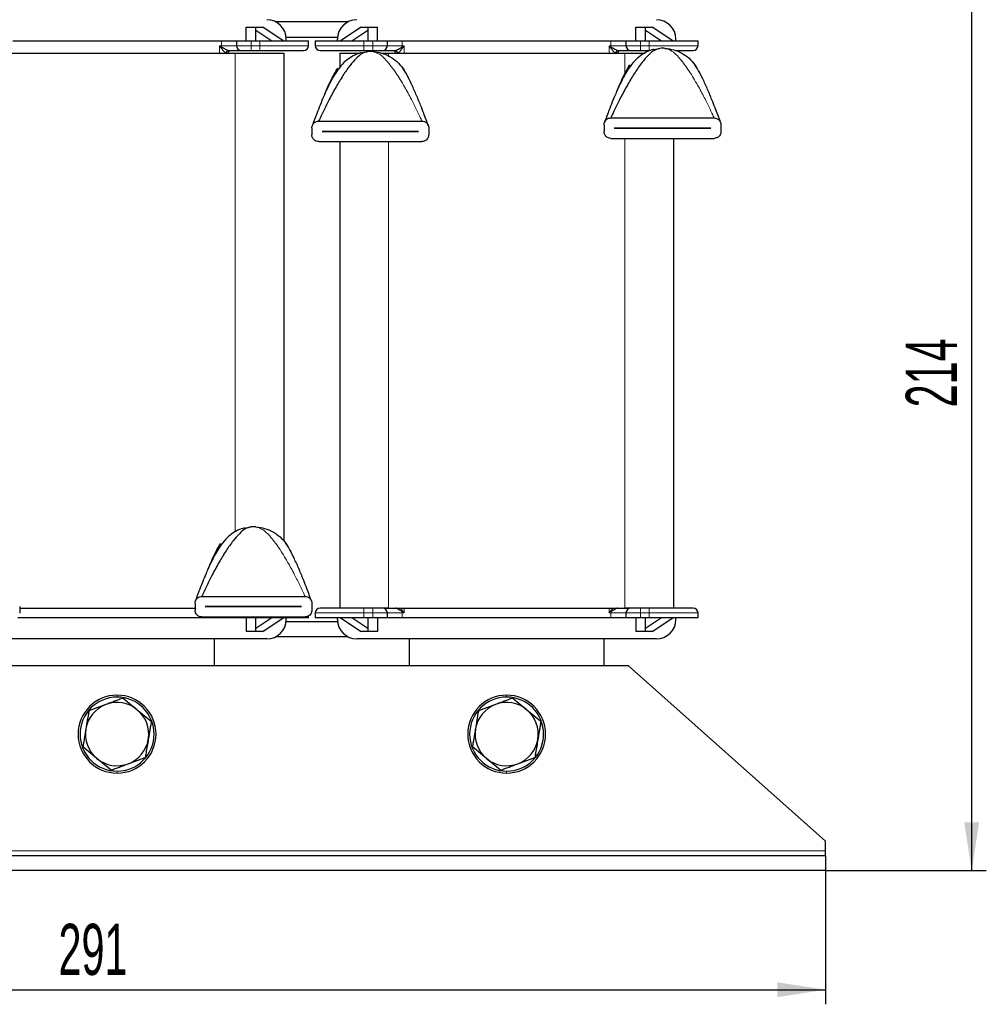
# Model space of a CAD drawing. Header units: millimetres. Extents: x 5 to 418, y 2 to 292.
# Tile 6 of 20: x 91 to 157, y 179 to 246. Entities that reach past the tile are written whole.
import ezdxf

# ---------------------------------------------------------------- set-up
doc = ezdxf.new("R2010")
doc.units = ezdxf.units.MM
doc.layers.add('SLD-0', color=7, linetype='Continuous')
doc.styles.add('SLDTEXTSTYLE0', font='TXT', dxfattribs={"width": 0.605})
doc.dimstyles.new('SLDDIMSTYLE0', dxfattribs={"dimtxt": 3.5, "dimasz": 3.302, "dimexe": 0, "dimexo": 0.0625, "dimgap": 0.875, "dimtad": 1, "dimlfac": 3, "dimrnd": 1e-09, "dimzin": 12, "dimdsep": 46, "dimtxsty": 'SLDTEXTSTYLE0', "dimsah": 1, "dimcen": 0.09, "dimadec": 0, "dimazin": 3, "dimtfac": 1, "dimtofl": 0, "dimtmove": 0, "dimatfit": 3, "dimfxl": 1, "dimfrac": 2, "dimtolj": 1, "dimtzin": 12, "dimarcsym": 0})
doc.dimstyles.new('SLDDIMSTYLE1', dxfattribs={"dimtxt": 3.5, "dimasz": 3.302, "dimexe": 0, "dimexo": 0.0625, "dimgap": 0.875, "dimtad": 1, "dimdec": 0, "dimlfac": 3, "dimrnd": 1e-09, "dimzin": 12, "dimdsep": 46, "dimtxsty": 'SLDTEXTSTYLE0', "dimsah": 1, "dimcen": 0.09, "dimadec": 0, "dimazin": 3, "dimtfac": 1, "dimtdec": 0, "dimtofl": 0, "dimtmove": 0, "dimatfit": 3, "dimfxl": 1, "dimfrac": 2, "dimtolj": 1, "dimtzin": 12, "dimarcsym": 0})

# ---------------------------------------------------------------- blocks, each defined once
blk = doc.blocks.new('_D')
at = {"layer": 'SLD-0'}
for p, q in [((49.327, 187.775), (49.327, 178.611)), ((146.327, 187.775), (146.327, 178.611)), ((49.327, 179.611), (146.327, 179.611))]:
    blk.add_line(p, q, dxfattribs=at)
for points in [[(49.327, 179.611), (52.629, 179.103), (52.629, 180.119)], [(146.327, 179.611), (143.025, 180.119), (143.025, 179.103)]]:
    blk.add_solid(points, dxfattribs=at)
at = {"layer": 'SLD-0', "insert": (93.816, 184.122), "char_height": 3.5, "attachment_point": 1, "style": 'SLDTEXTSTYLE0'}
blk.add_mtext('291', dxfattribs=at)
blk = doc.blocks.new('_D_1')
at = {"layer": 'SLD-0'}
for p, q in [((131.16, 259.209), (157.327, 259.209)), ((156.327, 187.775), (156.327, 259.209)), ((146.327, 187.775), (157.327, 187.775))]:
    blk.add_line(p, q, dxfattribs=at)
for points in [[(156.327, 259.209), (155.819, 255.907), (156.835, 255.907)], [(156.327, 187.775), (156.835, 191.077), (155.819, 191.077)]]:
    blk.add_solid(points, dxfattribs=at)
at = {"layer": 'SLD-0', "insert": (151.815, 219.481), "char_height": 3.5, "attachment_point": 1, "rotation": 90, "style": 'SLDTEXTSTYLE0'}
blk.add_mtext('214', dxfattribs=at)

msp = doc.modelspace()

# ---------------------------------------------------------------- linework, layer by layer
at = {"color": 7, "linetype": 'Continuous', "lineweight": 25}
for p, q in [((106.66, 244.5752), (106.66, 245.5086)), ((106.66, 245.5086), (107.3266, 245.5086)), ((107.3266, 244.5752), (107.3266, 245.5086)), ((107.3266, 245.5086), (107.7933, 245.5086)), ((109.1933, 244.5752), (107.7933, 245.5086)), ((113.6289, 245.8752), (108.6911, 245.8752)), ((114.5266, 245.5086), (113.1266, 244.5752)), ((114.5266, 245.5086), (114.9933, 245.5086)), ((114.9933, 245.5086), (115.66, 245.5086)), ((114.9933, 245.5086), (114.9933, 244.5752)), ((115.66, 244.5752), (115.66, 245.5086)), ((133.3266, 244.5752), (133.3266, 245.5086)), ((133.3266, 245.5086), (133.9933, 245.5086)), ((133.9933, 244.5752), (133.9933, 245.5086)), ((133.9933, 245.5086), (134.46, 245.5086)), ((135.86, 244.5752), (134.46, 245.5086)), ((107.3266, 245.3065), (108.4235, 244.5752)), ((112.9151, 244.8086), (109.4049, 244.8086)), ((113.8964, 244.5752), (114.9933, 245.3065)), ((133.9933, 245.3065), (135.0902, 244.5752)), ((90.6848, 244.5752), (104.9685, 244.5752)), ((104.9685, 244.5752), (105.9933, 244.5752)), ((105.9933, 244.5752), (105.9933, 244.2419)), ((105.9933, 244.5752), (106.9933, 244.5752)), ((106.9933, 244.5752), (107.5933, 244.5752)), ((107.5933, 244.5752), (110.9266, 244.5752)), ((109.41, 244.5752), (109.41, 244.6919)), ((110.9266, 244.2419), (110.9266, 244.5752)), ((111.3933, 244.5752), (114.7266, 244.5752)), ((111.3933, 244.5752), (111.3933, 244.2419)), ((112.91, 244.5752), (112.91, 244.6919)), ((114.7266, 244.5752), (115.3266, 244.5752)), ((115.3266, 244.5752), (116.3266, 244.5752)), ((116.3266, 244.2419), (116.3266, 244.5752)), ((116.3266, 244.5752), (117.3514, 244.5752)), ((117.3514, 244.5752), (131.6352, 244.5752)), ((131.6352, 244.5752), (132.66, 244.5752)), ((132.66, 244.5752), (132.66, 244.2419)), ((132.66, 244.5752), (133.66, 244.5752)), ((133.66, 244.5752), (134.26, 244.5752)), ((134.26, 244.5752), (137.5933, 244.5752)), ((134.532, 243.982), (134.9873, 244.0615)), ((136.0766, 244.5752), (136.0766, 244.6919)), ((137.5933, 244.2419), (137.5933, 244.5752)), ((89.7433, 243.7419), (105.91, 243.7419)), ((105.91, 243.7419), (109.2433, 243.7419)), ((106.9933, 243.9086), (107.5933, 243.9086)), ((109.2433, 243.7419), (109.2433, 210.3271)), ((113.0766, 243.7419), (113.0766, 242.7533)), ((113.0766, 243.7419), (114.4192, 243.7419)), ((114.532, 243.7603), (114.9873, 243.8398)), ((114.7266, 243.9086), (115.3266, 243.9086)), ((115.8842, 243.7419), (116.41, 243.7419)), ((116.41, 243.7419), (132.5766, 243.7419)), ((132.5766, 243.7419), (133.9668, 243.7419)), ((133.66, 243.9086), (134.26, 243.9086)), ((112.8437, 242.5776), (112.9352, 242.7116)), ((117.3848, 242.7116), (117.4762, 242.5776)), ((132.8077, 242.7201), (132.8437, 242.7993)), ((132.8437, 242.7993), (132.9352, 242.9333)), ((137.3848, 242.9333), (137.4762, 242.7993)), ((112.7218, 242.3671), (112.6597, 242.2613)), ((112.8077, 242.4984), (112.8437, 242.5776)), ((132.7218, 242.5887), (132.6597, 242.483)), ((111.6266, 239.0785), (118.6933, 239.0785)), ((131.16, 238.8336), (131.16, 238.3669)), ((131.6266, 239.3002), (138.6933, 239.3002)), ((139.16, 238.8336), (139.16, 238.3669)), ((111.16, 238.6119), (111.16, 238.1452)), ((111.86, 238.3769), (111.86, 238.3802)), ((111.86, 238.3802), (118.46, 238.3802)), ((118.46, 238.3769), (111.86, 238.3769)), ((118.46, 238.3802), (118.46, 238.3769)), ((119.16, 238.6119), (119.16, 238.1452)), ((131.86, 238.5986), (131.86, 238.6019)), ((131.86, 238.6019), (138.46, 238.6019)), ((138.46, 238.5986), (131.86, 238.5986)), ((138.46, 238.6019), (138.46, 238.5986)), ((111.6266, 237.6785), (118.6933, 237.6785)), ((113.0766, 237.6785), (113.0766, 205.7419)), ((131.6266, 237.9002), (138.6933, 237.9002)), ((135.91, 237.9002), (135.91, 205.7419)), ((106.532, 211.2204), (106.9873, 211.2998)), ((104.7218, 209.8271), (104.6597, 209.7214)), ((104.8077, 209.9584), (104.8437, 210.0377)), ((104.8437, 210.0377), (104.9352, 210.1717)), ((109.3848, 210.1717), (109.4762, 210.0377)), ((103.6266, 206.5386), (110.6933, 206.5386)), ((91.16, 205.8502), (91.16, 205.3836)), ((91.16, 205.7419), (103.16, 205.7419)), ((103.16, 206.0719), (103.16, 205.6053)), ((103.86, 205.8369), (103.86, 205.8403)), ((103.86, 205.8403), (110.46, 205.8403)), ((110.46, 205.8369), (103.86, 205.8369)), ((110.46, 205.8403), (110.46, 205.8369)), ((111.16, 206.0719), (111.16, 205.6053)), ((115.3266, 205.7419), (114.7266, 205.7419)), ((116.1077, 205.7419), (116.41, 205.7419)), ((116.41, 205.7419), (132.5766, 205.7419)), ((132.5766, 205.7419), (132.8833, 205.7419)), ((134.26, 205.7419), (133.66, 205.7419)), ((104.9685, 205.0752), (91.0369, 205.0752)), ((103.6266, 205.1386), (110.6933, 205.1386)), ((105.9933, 205.0752), (104.9685, 205.0752)), ((105.9933, 205.1386), (105.9933, 205.0752)), ((106.9933, 205.0752), (105.9933, 205.0752)), ((106.66, 205.0752), (106.66, 204.1419)), ((107.5933, 205.0752), (106.9933, 205.0752)), ((107.3266, 204.1419), (107.3266, 205.0752)), ((108.4235, 205.0752), (107.3266, 204.344)), ((110.9266, 205.0752), (107.5933, 205.0752)), ((107.7933, 204.1419), (109.1933, 205.0752)), ((109.41, 204.9586), (109.41, 205.0752)), ((110.9266, 205.0752), (110.9266, 205.2128)), ((111.3933, 205.4086), (111.3933, 205.0752)), ((114.7266, 205.0752), (111.3933, 205.0752)), ((112.91, 204.9586), (112.91, 205.0752)), ((113.1266, 205.0752), (114.5266, 204.1419)), ((114.9933, 204.344), (113.8964, 205.0752)), ((115.3266, 205.0752), (114.7266, 205.0752)), ((114.9933, 205.0752), (114.9933, 204.1419)), ((116.3266, 205.0752), (115.3266, 205.0752)), ((115.66, 205.0752), (115.66, 204.1419)), ((116.3266, 205.0752), (116.3266, 205.4086)), ((117.3514, 205.0752), (116.3266, 205.0752)), ((131.6352, 205.0752), (117.3514, 205.0752)), ((132.66, 205.0752), (131.6352, 205.0752)), ((132.66, 205.4086), (132.66, 205.0752)), ((133.66, 205.0752), (132.66, 205.0752)), ((133.3266, 205.0752), (133.3266, 204.1419)), ((134.26, 205.0752), (133.66, 205.0752)), ((133.9933, 204.1419), (133.9933, 205.0752)), ((135.0902, 205.0752), (133.9933, 204.344)), ((137.5933, 205.0752), (134.26, 205.0752)), ((134.46, 204.1419), (135.86, 205.0752)), ((136.0766, 204.9586), (136.0766, 205.0752)), ((137.5933, 205.0752), (137.5933, 205.4086)), ((112.9184, 204.8086), (109.4015, 204.8086)), ((108.0766, 203.6252), (87.5766, 203.6252)), ((104.4933, 201.7752), (104.4933, 203.6252)), ((107.3266, 204.1419), (106.66, 204.1419)), ((107.7933, 204.1419), (107.3266, 204.1419)), ((113.6289, 203.7752), (108.6911, 203.7752)), ((134.7433, 203.6252), (114.2433, 203.6252)), ((114.9933, 204.1419), (114.5266, 204.1419)), ((115.66, 204.1419), (114.9933, 204.1419)), ((117.8266, 203.6252), (117.8266, 201.7752)), ((131.16, 201.7752), (131.16, 203.6252)), ((133.9933, 204.1419), (133.3266, 204.1419)), ((134.46, 204.1419), (133.9933, 204.1419)), ((132.8266, 201.7752), (62.8266, 201.7752)), ((146.3266, 189.7752), (132.8266, 201.7752)), ((98.2387, 199.5763), (99.2042, 198.7809)), ((124.9053, 199.5763), (125.8709, 198.7809)), ((97.0671, 199.1378), (95.8956, 198.6993)), ((123.7338, 199.1378), (122.5622, 198.6993)), ((99.2042, 198.7809), (100.1697, 197.9856)), ((125.8709, 198.7809), (126.8364, 197.9856)), ((96.4491, 195.4362), (95.4835, 196.2316)), ((123.1157, 195.4362), (122.1502, 196.2316)), ((98.5862, 195.0794), (99.7577, 195.5179)), ((125.2528, 195.0794), (126.4244, 195.5179)), ((97.4146, 194.6409), (96.4491, 195.4362)), ((124.0813, 194.6409), (123.1157, 195.4362)), ((146.3266, 189.1086), (146.3266, 189.7752)), ((146.3266, 188.7752), (49.3266, 188.7752)), ((146.3266, 188.7752), (146.3266, 189.1086)), ((146.3266, 188.7752), (146.3266, 187.7752)), ((146.3266, 187.7752), (49.3266, 187.7752))]:
    msp.add_line(p, q, dxfattribs=at)
at = {"color": 7, "linetype": 'Continuous', "lineweight": 18}
for p, q in [((104.8367, 244.2419), (104.9685, 244.2419)), ((104.8367, 243.7419), (104.8367, 244.2419)), ((104.9354, 244.128), (104.8367, 244.2419)), ((104.8367, 244.2419), (104.9683, 244.166)), ((104.9685, 244.2419), (104.9685, 244.5752)), ((105.9933, 244.2419), (104.9685, 244.2419)), ((105.9933, 244.2419), (106.9933, 244.2419)), ((106.9933, 244.2419), (106.9933, 244.5752)), ((106.9933, 244.2419), (106.9933, 243.9086)), ((107.5933, 244.2419), (106.9933, 244.2419)), ((107.5933, 244.5752), (107.5933, 244.2419)), ((107.5933, 244.2419), (110.9266, 244.2419)), ((107.5933, 244.2419), (107.5933, 243.9086)), ((111.3933, 244.2419), (114.7266, 244.2419)), ((114.7266, 244.2419), (114.7266, 244.5752)), ((114.7266, 244.2419), (114.7266, 243.9086)), ((115.3266, 244.2419), (114.7266, 244.2419)), ((115.3266, 244.5752), (115.3266, 244.2419)), ((115.3266, 244.2419), (115.3266, 243.9086)), ((115.3266, 244.2419), (116.3266, 244.2419)), ((117.3514, 244.2419), (116.3266, 244.2419)), ((117.3514, 244.5752), (117.3514, 244.2419)), ((117.3514, 244.2419), (117.4833, 244.2419)), ((117.3517, 244.166), (117.4833, 244.2419)), ((117.4833, 244.2419), (117.3846, 244.128)), ((117.4833, 244.2419), (117.4833, 243.7419)), ((131.5034, 244.2419), (131.6352, 244.2419)), ((131.5034, 243.7419), (131.5034, 244.2419)), ((131.602, 244.128), (131.5034, 244.2419)), ((131.5034, 244.2419), (131.635, 244.166)), ((131.6352, 244.2419), (131.6352, 244.5752)), ((132.66, 244.2419), (131.6352, 244.2419)), ((132.66, 244.2419), (133.66, 244.2419)), ((133.66, 244.2419), (133.66, 244.5752)), ((133.66, 244.2419), (133.66, 243.9086)), ((134.26, 244.2419), (133.66, 244.2419)), ((134.26, 244.5752), (134.26, 244.2419)), ((134.26, 244.2419), (137.5933, 244.2419)), ((134.26, 244.2419), (134.26, 243.9086)), ((105.91, 243.7419), (105.91, 210.9547)), ((116.41, 243.7419), (116.41, 243.5361)), ((132.5766, 243.7419), (132.5766, 242.32)), ((116.41, 237.6785), (116.41, 205.7419)), ((132.5766, 237.9002), (132.5766, 205.7419)), ((114.7266, 205.4086), (114.7266, 205.7419)), ((115.3266, 205.4086), (115.3266, 205.7419)), ((117.2187, 205.7419), (117.3846, 205.5225)), ((117.4833, 205.7419), (117.4833, 205.4086)), ((131.5034, 205.4086), (131.5034, 205.7419)), ((131.602, 205.5225), (131.7679, 205.7419)), ((133.66, 205.4086), (133.66, 205.7419)), ((134.26, 205.4086), (134.26, 205.7419)), ((104.9685, 205.0752), (104.9685, 205.1386)), ((106.9933, 205.0752), (106.9933, 205.1386)), ((107.5933, 205.1386), (107.5933, 205.0752)), ((114.7266, 205.4086), (111.3933, 205.4086)), ((114.7266, 205.4086), (115.3266, 205.4086)), ((114.7266, 205.0752), (114.7266, 205.4086)), ((116.3266, 205.4086), (115.3266, 205.4086)), ((115.3266, 205.4086), (115.3266, 205.0752)), ((116.3266, 205.4086), (117.3514, 205.4086)), ((117.3514, 205.4086), (117.3514, 205.0752)), ((117.4833, 205.4086), (117.3514, 205.4086)), ((117.4833, 205.4086), (117.3517, 205.4845)), ((117.3846, 205.5225), (117.4833, 205.4086)), ((131.5034, 205.4086), (131.602, 205.5225)), ((131.635, 205.4845), (131.5034, 205.4086)), ((131.6352, 205.4086), (131.5034, 205.4086)), ((131.6352, 205.4086), (132.66, 205.4086)), ((131.6352, 205.0752), (131.6352, 205.4086)), ((133.66, 205.4086), (132.66, 205.4086)), ((133.66, 205.4086), (134.26, 205.4086)), ((133.66, 205.0752), (133.66, 205.4086)), ((137.5933, 205.4086), (134.26, 205.4086)), ((134.26, 205.4086), (134.26, 205.0752)), ((97.8266, 199.6419), (97.8266, 199.7752)), ((124.4933, 199.6419), (124.4933, 199.7752)), ((97.8266, 194.5752), (97.8266, 194.4419)), ((124.4933, 194.5752), (124.4933, 194.4419)), ((146.3266, 189.1086), (49.3266, 189.1086))]:
    msp.add_line(p, q, dxfattribs=at)
at = {"color": 7, "linetype": 'Continuous', "lineweight": 25}
for centre, radius, start, end in [((108.0766, 244.6919), 1.3333, 0, 90), ((114.2433, 244.6919), 1.3333, 90, 180), ((134.7433, 244.6919), 1.3333, 0, 90), ((106.3266, 244.2419), 0.3333, 180, 270), ((110.5933, 244.2419), 0.3333, 270, 0), ((111.7266, 244.2419), 0.3333, 180, 270), ((115.9933, 244.2419), 0.3333, 270, 0), ((132.9933, 244.2419), 0.3333, 180, 270), ((135.16, 241.3169), 2.75, 86.4, 93.6), ((137.26, 244.2419), 0.3333, 270, 0), ((115.16, 241.0952), 2.75, 86.4, 93.6), ((107.16, 208.5553), 2.75, 86.4, 93.6), ((111.7266, 205.4086), 0.3333, 90, 180), ((115.9933, 205.4086), 0.3333, 0, 90), ((132.9933, 205.4086), 0.3333, 90, 180), ((137.26, 205.4086), 0.3333, 0, 90), ((108.0766, 204.9586), 1.3333, 270, 0), ((114.2433, 204.9586), 1.3333, 180, 270), ((134.7433, 204.9586), 1.3333, 270, 0), ((97.8266, 197.1086), 2.6667, 90, 270), ((97.8266, 197.1086), 2.5333, 90, 270), ((97.8266, 197.1086), 2.6667, 270, 90), ((97.8266, 197.1086), 2.5333, 270, 90), ((124.4933, 197.1086), 2.6667, 90, 270), ((124.4933, 197.1086), 2.5333, 90, 270), ((124.4933, 197.1086), 2.6667, 270, 90), ((124.4933, 197.1086), 2.5333, 270, 90), ((97.8266, 197.1086), 2.1667, 110.520627, 170.520627), ((97.8266, 197.1086), 2.1667, 50.520627, 110.520627), ((124.4933, 197.1086), 2.1667, 110.520627, 170.520627), ((124.4933, 197.1086), 2.1667, 50.520627, 110.520627), ((97.8266, 197.1086), 2.1667, 350.520627, 50.520627), ((124.4933, 197.1086), 2.1667, 350.520627, 50.520627), ((97.8266, 197.1086), 2.1667, 170.520627, 230.520627), ((124.4933, 197.1086), 2.1667, 170.520627, 230.520627), ((97.8266, 197.1086), 2.1667, 290.520627, 350.520627), ((124.4933, 197.1086), 2.1667, 290.520627, 350.520627), ((97.8266, 197.1086), 2.1667, 230.520627, 290.520627), ((124.4933, 197.1086), 2.1667, 230.520627, 290.520627)]:
    msp.add_arc(centre, radius, start, end, dxfattribs=at)
at = {"color": 7, "linetype": 'Continuous', "lineweight": 18}
for centre, radius, start, end in [((105.6899, 243.5071), 0.9772, 137.603208, 140.550361), ((91.8459, 244.2415), 13.1226, 359.670112, 0.001733), ((130.474, 244.2415), 13.1226, 179.998267, 180.329888), ((116.63, 243.5071), 0.9772, 39.449639, 42.396792), ((132.3566, 243.5071), 0.9772, 137.603208, 140.550361), ((118.5126, 244.2415), 13.1226, 359.670112, 0.001733), ((105.4516, 243.7474), 0.1613, 92.094818, 181.951799), ((105.4911, 243.7419), 0.1667, 90.001982, 180.001982), ((116.8288, 243.7419), 0.1667, 359.998018, 89.998018), ((116.8684, 243.7474), 0.1613, 358.048201, 87.905182), ((132.1182, 243.7474), 0.1613, 92.094818, 181.951799), ((132.1578, 243.7419), 0.1667, 90.001982, 180.001982), ((130.474, 205.409), 13.1226, 179.670112, 180.001733), ((116.63, 206.1434), 0.9772, 317.603208, 320.550361), ((132.3566, 206.1434), 0.9772, 219.449639, 222.396792), ((118.5126, 205.409), 13.1226, 359.998267, 0.329888)]:
    msp.add_arc(centre, radius, start, end, dxfattribs=at)
at = {"color": 7, "linetype": 'Continuous', "lineweight": 25}
for centre, major_axis, start_param, end_param in [((105.5934, 243.7419), (0.1667, 0), 1.5707963, 3.1415927), ((116.7266, 243.7419), (-0.1667, 0), 3.1415927, 4.712389), ((132.26, 243.7419), (0.1667, 0), 1.5707963, 3.1415927)]:
    msp.add_ellipse(centre, major_axis=major_axis, ratio=0.9999308, start_param=start_param, end_param=end_param, dxfattribs=at)
at = {"color": 7, "linetype": 'Continuous', "lineweight": 18}
for points, knots in [([(105.2904, 243.7419), (105.281, 243.7437), (105.2615, 243.7474), (105.2048, 243.7875), (105.0933, 243.9088), (104.9974, 244.0419), (104.9354, 244.128)], [0, 0, 0, 0, 0.109373, 0.2259832, 0.4999707, 1, 1, 1, 1]), ([(117.3846, 244.128), (117.3226, 244.0419), (117.2266, 243.9088), (117.1152, 243.7875), (117.0585, 243.7474), (117.039, 243.7437), (117.0296, 243.7419)], [0, 0, 0, 0, 0.5000285, 0.774009, 0.890621, 1, 1, 1, 1]), ([(131.9571, 243.7419), (131.9476, 243.7437), (131.9282, 243.7474), (131.8715, 243.7875), (131.76, 243.9088), (131.664, 244.0419), (131.602, 244.128)], [0, 0, 0, 0, 0.109373, 0.2259832, 0.4999707, 1, 1, 1, 1]), ([(138.6933, 239.3002), (138.6925, 239.302), (138.6908, 239.3059), (138.6797, 239.331), (138.6527, 239.3912), (138.5497, 239.6182), (138.3223, 240.1001), (137.9584, 240.8269), (137.4832, 241.7016), (136.9296, 242.6127), (136.3597, 243.3665), (135.8329, 243.9081), (135.4879, 244.0139), (135.3326, 244.0615)], [0, 0, 0, 0, 0.0059709, 0.0132261, 0.0221276, 0.0501338, 0.1481345, 0.2830893, 0.4397941, 0.6222442, 0.7924239, 0.9065862, 1, 1, 1, 1]), ([(118.6933, 239.0785), (118.6925, 239.0803), (118.6908, 239.0842), (118.6797, 239.1093), (118.6527, 239.1695), (118.5497, 239.3965), (118.3223, 239.8784), (117.9584, 240.6052), (117.4832, 241.4799), (116.9296, 242.391), (116.3597, 243.1449), (115.8329, 243.6864), (115.4879, 243.7922), (115.3326, 243.8398)], [0, 0, 0, 0, 0.0059709, 0.0132261, 0.0221276, 0.0501338, 0.1481345, 0.2830893, 0.4397941, 0.6222442, 0.7924239, 0.9065862, 1, 1, 1, 1]), ([(110.6933, 206.5386), (110.6925, 206.5404), (110.6908, 206.5442), (110.6797, 206.5694), (110.6527, 206.6296), (110.5497, 206.8566), (110.3223, 207.3385), (109.9584, 208.0652), (109.4832, 208.94), (108.9296, 209.8511), (108.3597, 210.6049), (107.8329, 211.1465), (107.4879, 211.2522), (107.3326, 211.2998)], [0, 0, 0, 0, 0.00597095, 0.01322611, 0.02212762, 0.05013384, 0.14813453, 0.28308929, 0.43979407, 0.62224424, 0.79242386, 0.9065862, 1, 1, 1, 1])]:
    msp.add_open_spline(points, degree=3, knots=knots, dxfattribs=at)
at = {"color": 7, "linetype": 'Continuous', "lineweight": 25}
for points, knots in [([(104.9683, 244.166), (105.0578, 244.1135), (105.1918, 244.0349), (105.338, 243.948), (105.4105, 243.914), (105.434, 243.9104), (105.4457, 243.9086)], [0, 0, 0, 0, 0.5002644, 0.7494806, 0.8760671, 1, 1, 1, 1]), ([(116.8743, 243.9086), (116.8859, 243.9104), (116.9095, 243.914), (116.9819, 243.948), (117.1281, 244.0349), (117.2622, 244.1135), (117.3517, 244.166)], [0, 0, 0, 0, 0.12392101, 0.25051883, 0.49973521, 1, 1, 1, 1]), ([(134.9873, 244.0615), (134.857, 244.0266), (134.5719, 243.9503), (134.1689, 243.5847), (133.7284, 243.0765), (133.2714, 242.4156), (132.7978, 241.6311), (132.3615, 240.8266), (131.9978, 240.1005), (131.7649, 239.6068), (131.6584, 239.3718), (131.6303, 239.3085), (131.6277, 239.3028), (131.6266, 239.3002)], [0, 0, 0, 0, 0.0781273, 0.1710083, 0.278026, 0.4166976, 0.5603945, 0.7170593, 0.8519797, 0.9499554, 0.983819, 0.9928589, 1, 1, 1, 1]), ([(131.635, 244.166), (131.7244, 244.1135), (131.8585, 244.0349), (132.0047, 243.948), (132.0771, 243.914), (132.1007, 243.9104), (132.1124, 243.9086)], [0, 0, 0, 0, 0.5002644, 0.7494806, 0.8760671, 1, 1, 1, 1]), ([(105.4457, 243.9086), (105.5668, 243.9086), (105.8149, 243.9086), (106.1004, 243.9086), (106.2915, 243.9086), (106.3151, 243.9086), (106.3266, 243.9086)], [0, 0, 0, 0, 0.2440489, 0.5, 0.7559511, 1, 1, 1, 1]), ([(106.3266, 243.9086), (106.3356, 243.9086), (106.3494, 243.9086), (106.4324, 243.9086), (106.5185, 243.9086), (106.6246, 243.9086), (106.78, 243.9086), (106.9095, 243.9086), (106.9933, 243.9086)], [0, 0, 0, 0, 0.2394429, 0.3696359, 0.4999999, 0.6301929, 0.7605571, 1, 1, 1, 1]), ([(107.5933, 243.9086), (107.9707, 243.9086), (108.5512, 243.9086), (109.2497, 243.9086), (109.7303, 243.9086), (110.1175, 243.9086), (110.4916, 243.9086), (110.5532, 243.9086), (110.5933, 243.9086)], [0, 0, 0, 0, 0.2394568, 0.3683607, 0.5, 0.6316393, 0.7605432, 1, 1, 1, 1]), ([(114.5407, 243.7747), (114.3912, 243.7253), (114.0958, 243.6276), (113.6474, 243.3508), (113.2103, 242.9641), (112.8546, 242.4928), (112.5284, 241.9487), (112.2231, 241.3412), (111.931, 240.6848), (111.6628, 240.0314), (111.4416, 239.4616), (111.2873, 239.0462), (111.2091, 238.8301), (111.1885, 238.7723), (111.183, 238.757), (111.1827, 238.7563), (111.1826, 238.756)], [0, 0, 0, 0, 0.0711865, 0.1405676, 0.2195851, 0.3207292, 0.4046368, 0.5117382, 0.6419422, 0.7494195, 0.8558061, 0.9461302, 0.9788992, 0.9911578, 0.9962849, 1, 1, 1, 1]), ([(114.9873, 243.8398), (114.857, 243.8049), (114.5719, 243.7286), (114.1689, 243.363), (113.7284, 242.8548), (113.2714, 242.1939), (112.7978, 241.4094), (112.3615, 240.6049), (111.9978, 239.8788), (111.7649, 239.3851), (111.6584, 239.1501), (111.6303, 239.0868), (111.6277, 239.0811), (111.6266, 239.0785)], [0, 0, 0, 0, 0.0781273, 0.1710083, 0.278026, 0.4166976, 0.5603945, 0.7170593, 0.8519797, 0.9499554, 0.983819, 0.9928589, 1, 1, 1, 1]), ([(111.7266, 243.9086), (111.7667, 243.9086), (111.8284, 243.9086), (112.2025, 243.9086), (112.5896, 243.9086), (113.0703, 243.9086), (113.7687, 243.9086), (114.3493, 243.9086), (114.7266, 243.9086)], [0, 0, 0, 0, 0.23945684, 0.36836066, 0.5, 0.63163934, 0.76054316, 1, 1, 1, 1]), ([(115.3266, 243.9086), (115.4105, 243.9086), (115.5399, 243.9086), (115.6953, 243.9086), (115.8013, 243.9086), (115.8875, 243.9086), (115.9705, 243.9086), (115.9844, 243.9086), (115.9933, 243.9086)], [0, 0, 0, 0, 0.2394429, 0.3696359, 0.4999999, 0.6301929, 0.7605571, 1, 1, 1, 1]), ([(115.9933, 243.9086), (116.0048, 243.9086), (116.0285, 243.9086), (116.2196, 243.9086), (116.505, 243.9086), (116.7532, 243.9086), (116.8743, 243.9086)], [0, 0, 0, 0, 0.2440489, 0.5, 0.7559511, 1, 1, 1, 1]), ([(134.5407, 243.9964), (134.3912, 243.947), (134.0958, 243.8493), (133.6474, 243.5725), (133.2103, 243.1858), (132.8546, 242.7144), (132.5284, 242.1704), (132.2231, 241.5629), (131.931, 240.9065), (131.6628, 240.253), (131.4416, 239.6833), (131.2873, 239.2679), (131.2091, 239.0518), (131.1885, 238.994), (131.183, 238.9787), (131.1827, 238.978), (131.1826, 238.9776)], [0, 0, 0, 0, 0.0711865, 0.1405676, 0.2195851, 0.3207292, 0.4046368, 0.5117382, 0.6419422, 0.7494195, 0.8558061, 0.9461302, 0.9788992, 0.9911578, 0.9962849, 1, 1, 1, 1]), ([(132.1124, 243.9086), (132.2335, 243.9086), (132.4816, 243.9086), (132.767, 243.9086), (132.9581, 243.9086), (132.9818, 243.9086), (132.9933, 243.9086)], [0, 0, 0, 0, 0.2440489, 0.5, 0.7559511, 1, 1, 1, 1]), ([(132.9933, 243.9086), (133.0023, 243.9086), (133.0161, 243.9086), (133.0991, 243.9086), (133.1852, 243.9086), (133.2913, 243.9086), (133.4467, 243.9086), (133.5761, 243.9086), (133.66, 243.9086)], [0, 0, 0, 0, 0.23944295, 0.36963586, 0.49999992, 0.63019291, 0.76055705, 1, 1, 1, 1]), ([(136.0458, 243.9086), (136.1613, 243.9086), (136.4419, 243.9086), (136.7825, 243.9086), (137.1591, 243.9086), (137.2202, 243.9086), (137.26, 243.9086)], [0, 0, 0, 0, 0.1554884, 0.3778303, 0.5955518, 1, 1, 1, 1]), ([(112.0291, 240.8924), (112.1057, 241.0754), (112.2864, 241.5071), (112.5737, 242.1332), (112.8236, 242.5331), (112.9352, 242.7116)], [0, 0, 0, 0, 0.2894719, 0.6827317, 1, 1, 1, 1]), ([(117.7698, 242.0429), (117.7503, 242.0845), (117.6385, 242.3227), (117.4995, 242.5358), (117.3848, 242.7116)], [0, 0, 0, 0, 0.1748021, 1, 1, 1, 1]), ([(132.0291, 241.1141), (132.1057, 241.2971), (132.2864, 241.7288), (132.5737, 242.3549), (132.8236, 242.7548), (132.9352, 242.9333)], [0, 0, 0, 0, 0.2894719, 0.6827317, 1, 1, 1, 1]), ([(137.7698, 242.2646), (137.7503, 242.3062), (137.6385, 242.5444), (137.4995, 242.7575), (137.3848, 242.9333)], [0, 0, 0, 0, 0.1748021, 1, 1, 1, 1]), ([(119.137, 238.7561), (119.1367, 238.7571), (119.1357, 238.7596), (119.1187, 238.8074), (119.0681, 238.9477), (118.9625, 239.2347), (118.8044, 239.6543), (118.5737, 240.2462), (118.2924, 240.93), (117.9814, 241.6366), (117.7625, 242.0624), (117.6602, 242.2613)], [0, 0, 0, 0, 0.00871955, 0.02066779, 0.07130837, 0.14386707, 0.26792313, 0.413058, 0.62052243, 0.82265972, 1, 1, 1, 1]), ([(139.137, 238.9778), (139.1367, 238.9788), (139.1357, 238.9813), (139.1187, 239.0291), (139.0681, 239.1694), (138.9625, 239.4564), (138.8044, 239.876), (138.5737, 240.4679), (138.2924, 241.1517), (137.9814, 241.8583), (137.7625, 242.2841), (137.6602, 242.483)], [0, 0, 0, 0, 0.00871955, 0.02066779, 0.07130837, 0.14386707, 0.26792313, 0.413058, 0.62052243, 0.82265972, 1, 1, 1, 1]), ([(111.16, 238.6119), (111.1631, 238.6524), (111.1695, 238.7332), (111.2212, 238.855), (111.3181, 238.9758), (111.4605, 239.0622), (111.5749, 239.0734), (111.6266, 239.0785)], [0, 0, 0, 0, 0.1367915, 0.272729, 0.4771299, 0.7637069, 1, 1, 1, 1]), ([(118.6933, 239.0785), (118.7515, 239.0721), (118.8799, 239.0579), (119.0255, 238.956), (119.1152, 238.8234), (119.1541, 238.7129), (119.1582, 238.642), (119.16, 238.6119)], [0, 0, 0, 0, 0.2664894, 0.5877782, 0.7599752, 0.8981673, 1, 1, 1, 1]), ([(131.16, 238.8336), (131.1631, 238.8741), (131.1695, 238.9549), (131.2212, 239.0767), (131.3181, 239.1975), (131.4605, 239.2838), (131.5749, 239.2951), (131.6266, 239.3002)], [0, 0, 0, 0, 0.1367915, 0.272729, 0.4771299, 0.7637069, 1, 1, 1, 1]), ([(138.6933, 239.3002), (138.7515, 239.2938), (138.8799, 239.2796), (139.0255, 239.1777), (139.1152, 239.0451), (139.1541, 238.9346), (139.1582, 238.8637), (139.16, 238.8336)], [0, 0, 0, 0, 0.2664894, 0.5877782, 0.7599752, 0.8981673, 1, 1, 1, 1]), ([(111.6266, 237.6785), (111.5684, 237.685), (111.44, 237.6992), (111.2945, 237.8011), (111.2047, 237.9337), (111.1659, 238.0442), (111.1617, 238.1151), (111.16, 238.1452)], [0, 0, 0, 0, 0.26648941, 0.58777818, 0.75997519, 0.89816733, 1, 1, 1, 1]), ([(119.16, 238.1452), (119.1568, 238.1047), (119.1505, 238.0239), (119.0987, 237.9021), (119.0019, 237.7813), (118.8595, 237.6949), (118.745, 237.6837), (118.6933, 237.6785)], [0, 0, 0, 0, 0.1367915, 0.272729, 0.4771299, 0.7637069, 1, 1, 1, 1]), ([(131.6266, 237.9002), (131.5684, 237.9067), (131.44, 237.9209), (131.2945, 238.0228), (131.2047, 238.1554), (131.1659, 238.2659), (131.1617, 238.3368), (131.16, 238.3669)], [0, 0, 0, 0, 0.26648941, 0.58777818, 0.75997519, 0.89816733, 1, 1, 1, 1]), ([(139.16, 238.3669), (139.1568, 238.3264), (139.1505, 238.2456), (139.0987, 238.1238), (139.0019, 238.003), (138.8595, 237.9166), (138.745, 237.9053), (138.6933, 237.9002)], [0, 0, 0, 0, 0.1367915, 0.272729, 0.4771299, 0.7637069, 1, 1, 1, 1]), ([(106.5407, 211.2348), (106.3912, 211.1853), (106.0958, 211.0877), (105.6474, 210.8109), (105.2103, 210.4242), (104.8546, 209.9528), (104.5284, 209.4088), (104.2231, 208.8012), (103.931, 208.1448), (103.6628, 207.4914), (103.4416, 206.9217), (103.2873, 206.5063), (103.2091, 206.2901), (103.1885, 206.2324), (103.183, 206.2171), (103.1827, 206.2163), (103.1826, 206.216)], [0, 0, 0, 0, 0.0711865, 0.1405676, 0.2195851, 0.3207292, 0.4046368, 0.5117382, 0.6419422, 0.7494195, 0.8558061, 0.9461302, 0.9788992, 0.9911578, 0.9962849, 1, 1, 1, 1]), ([(106.9873, 211.2998), (106.857, 211.265), (106.5719, 211.1887), (106.1689, 210.8231), (105.7284, 210.3149), (105.2714, 209.6539), (104.7978, 208.8695), (104.3615, 208.0649), (103.9978, 207.3388), (103.7649, 206.8451), (103.6584, 206.6102), (103.6303, 206.5468), (103.6277, 206.5411), (103.6266, 206.5386)], [0, 0, 0, 0, 0.0781273, 0.1710083, 0.278026, 0.4166976, 0.5603945, 0.7170593, 0.8519797, 0.9499554, 0.983819, 0.9928589, 1, 1, 1, 1]), ([(104.0291, 208.3525), (104.1057, 208.5355), (104.2864, 208.9671), (104.5737, 209.5933), (104.8236, 209.9931), (104.9352, 210.1717)], [0, 0, 0, 0, 0.2894719, 0.6827317, 1, 1, 1, 1]), ([(109.7698, 209.5029), (109.7503, 209.5446), (109.6385, 209.7827), (109.4995, 209.9958), (109.3848, 210.1717)], [0, 0, 0, 0, 0.1748021, 1, 1, 1, 1]), ([(111.137, 206.2161), (111.1367, 206.2172), (111.1357, 206.2197), (111.1187, 206.2674), (111.0681, 206.4077), (110.9625, 206.6948), (110.8044, 207.1143), (110.5737, 207.7063), (110.2924, 208.39), (109.9814, 209.0966), (109.7625, 209.5224), (109.6602, 209.7214)], [0, 0, 0, 0, 0.0087195, 0.0206678, 0.0713084, 0.1438671, 0.2679231, 0.413058, 0.6205224, 0.8226597, 1, 1, 1, 1]), ([(103.16, 206.0719), (103.1631, 206.1125), (103.1695, 206.1933), (103.2212, 206.3151), (103.3181, 206.4359), (103.4605, 206.5222), (103.5749, 206.5335), (103.6266, 206.5386)], [0, 0, 0, 0, 0.1367915, 0.272729, 0.4771299, 0.7637069, 1, 1, 1, 1]), ([(110.6933, 206.5386), (110.7515, 206.5322), (110.8799, 206.5179), (111.0255, 206.416), (111.1152, 206.2835), (111.1541, 206.173), (111.1582, 206.102), (111.16, 206.0719)], [0, 0, 0, 0, 0.2664894, 0.5877782, 0.7599752, 0.8981673, 1, 1, 1, 1]), ([(114.7266, 205.7419), (114.3493, 205.7419), (113.7687, 205.7419), (113.0703, 205.7419), (112.5896, 205.7419), (112.2025, 205.7419), (111.8284, 205.7419), (111.7667, 205.7419), (111.7266, 205.7419)], [0, 0, 0, 0, 0.2394568, 0.3683607, 0.5, 0.6316393, 0.7605432, 1, 1, 1, 1]), ([(115.9933, 205.7419), (115.9844, 205.7419), (115.9705, 205.7419), (115.8875, 205.7419), (115.8014, 205.7419), (115.6953, 205.7419), (115.54, 205.7419), (115.4105, 205.7419), (115.3266, 205.7419)], [0, 0, 0, 0, 0.2394429, 0.3696359, 0.4999999, 0.6301929, 0.7605571, 1, 1, 1, 1]), ([(116.3516, 205.7419), (116.3114, 205.7419), (116.1706, 205.7419), (116.0317, 205.7419), (116.0059, 205.7419), (115.9933, 205.7419)], [0, 0, 0, 0, 0.170293, 0.5950219, 1, 1, 1, 1]), ([(117.3517, 205.4845), (117.2622, 205.537), (117.1281, 205.6156), (116.9819, 205.7025), (116.9095, 205.7364), (116.8859, 205.7401), (116.8743, 205.7419)], [0, 0, 0, 0, 0.5002644, 0.7494806, 0.8760671, 1, 1, 1, 1]), ([(132.1124, 205.7419), (132.1007, 205.7401), (132.0771, 205.7364), (132.0047, 205.7025), (131.8585, 205.6156), (131.7244, 205.537), (131.635, 205.4845)], [0, 0, 0, 0, 0.123921, 0.2505188, 0.4997352, 1, 1, 1, 1]), ([(132.9933, 205.7419), (132.9807, 205.7419), (132.9549, 205.7419), (132.816, 205.7419), (132.6753, 205.7419), (132.635, 205.7419)], [0, 0, 0, 0, 0.4049781, 0.829707, 1, 1, 1, 1]), ([(133.66, 205.7419), (133.5761, 205.7419), (133.4467, 205.7419), (133.2914, 205.7419), (133.1853, 205.7419), (133.0991, 205.7419), (133.0161, 205.7419), (133.0023, 205.7419), (132.9933, 205.7419)], [0, 0, 0, 0, 0.2394429, 0.3696359, 0.4999999, 0.6301929, 0.7605571, 1, 1, 1, 1]), ([(137.26, 205.7419), (137.2199, 205.7419), (137.1583, 205.7419), (136.7842, 205.7419), (136.397, 205.7419), (135.9164, 205.7419), (135.2179, 205.7419), (134.6374, 205.7419), (134.26, 205.7419)], [0, 0, 0, 0, 0.2394568, 0.3683607, 0.5, 0.6316393, 0.7605432, 1, 1, 1, 1]), ([(103.6266, 205.1386), (103.5684, 205.145), (103.44, 205.1593), (103.2945, 205.2612), (103.2047, 205.3938), (103.1659, 205.5042), (103.1617, 205.5752), (103.16, 205.6053)], [0, 0, 0, 0, 0.26648941, 0.58777818, 0.75997519, 0.89816733, 1, 1, 1, 1]), ([(111.16, 205.6053), (111.1568, 205.5647), (111.1505, 205.4839), (111.0987, 205.3621), (111.0019, 205.2414), (110.8595, 205.155), (110.745, 205.1437), (110.6933, 205.1386)], [0, 0, 0, 0, 0.1367915, 0.272729, 0.4771299, 0.7637069, 1, 1, 1, 1]), ([(98.2387, 199.5763), (98.1423, 199.5402), (97.9495, 199.468), (97.6574, 199.3587), (97.3631, 199.2485), (97.1659, 199.1747), (97.0671, 199.1378)], [0, 0, 0, 0, 0.24885833, 0.49808005, 0.74872337, 1, 1, 1, 1]), ([(124.9053, 199.5763), (124.809, 199.5402), (124.6161, 199.468), (124.324, 199.3587), (124.0297, 199.2485), (123.8325, 199.1747), (123.7338, 199.1378)], [0, 0, 0, 0, 0.2488583, 0.49808, 0.7487234, 1, 1, 1, 1]), ([(95.8956, 198.6993), (95.8934, 198.6865), (95.8255, 198.2798), (95.7565, 197.8661), (95.6896, 197.4654)], [0, 0, 0, 0, 0.031485, 1, 1, 1, 1]), ([(122.5622, 198.6993), (122.5601, 198.6865), (122.4922, 198.2798), (122.4231, 197.8661), (122.3562, 197.4654)], [0, 0, 0, 0, 0.031485, 1, 1, 1, 1]), ([(100.1697, 197.9856), (100.1676, 197.9728), (100.1491, 197.8618), (100.114, 197.6518), (100.0643, 197.3538), (100.0141, 197.0536), (99.9805, 196.8524), (99.9637, 196.7517)], [0, 0, 0, 0, 0.03144735, 0.27252418, 0.51394321, 0.75668214, 1, 1, 1, 1]), ([(126.8364, 197.9856), (126.8343, 197.9728), (126.8157, 197.8618), (126.7807, 197.6518), (126.7309, 197.3538), (126.6808, 197.0536), (126.6472, 196.8524), (126.6304, 196.7517)], [0, 0, 0, 0, 0.03144735, 0.27252418, 0.51394321, 0.75668214, 1, 1, 1, 1]), ([(95.6896, 197.4654), (95.6766, 197.3876), (95.6506, 197.2318), (95.6116, 196.9982), (95.5726, 196.7647), (95.5382, 196.5591), (95.5086, 196.3814), (95.4919, 196.2815), (95.4835, 196.2316)], [0, 0, 0, 0, 0.1880433, 0.3763739, 0.5654879, 0.7548234, 0.877392, 1, 1, 1, 1]), ([(122.3562, 197.4654), (122.3432, 197.3876), (122.3172, 197.2318), (122.2782, 196.9982), (122.2392, 196.7647), (122.2049, 196.5591), (122.1752, 196.3814), (122.1586, 196.2815), (122.1502, 196.2316)], [0, 0, 0, 0, 0.1880433, 0.3763739, 0.5654879, 0.7548234, 0.877392, 1, 1, 1, 1]), ([(99.9637, 196.7517), (99.9116, 196.4393), (99.8424, 196.0254), (99.7744, 195.6179), (99.7577, 195.5179)], [0, 0, 0, 0, 0.7546767, 1, 1, 1, 1]), ([(126.6304, 196.7517), (126.5782, 196.4393), (126.5091, 196.0254), (126.4411, 195.6179), (126.4244, 195.5179)], [0, 0, 0, 0, 0.7546767, 1, 1, 1, 1]), ([(97.4146, 194.6409), (97.511, 194.677), (97.7038, 194.7491), (97.9959, 194.8585), (98.2902, 194.9686), (98.4874, 195.0424), (98.5862, 195.0794)], [0, 0, 0, 0, 0.2488583, 0.49808, 0.7487234, 1, 1, 1, 1]), ([(124.0813, 194.6409), (124.1776, 194.677), (124.3705, 194.7491), (124.6626, 194.8585), (124.9569, 194.9686), (125.1541, 195.0424), (125.2528, 195.0794)], [0, 0, 0, 0, 0.2488583, 0.49808, 0.7487234, 1, 1, 1, 1])]:
    msp.add_open_spline(points, degree=3, knots=knots, dxfattribs=at)
for points in [[(135.3326, 244.0615), (135.5331, 244.0361), (135.9341, 243.9853), (136.4941, 243.7437), (136.9981, 243.4003), (137.2559, 243.089), (137.3848, 242.9333)], [(115.3326, 243.8398), (115.5331, 243.8144), (115.9341, 243.7636), (116.4941, 243.522), (116.9981, 243.1786), (117.2559, 242.8673), (117.3848, 242.7116)], [(107.3326, 211.2998), (107.5331, 211.2744), (107.9341, 211.2236), (108.4941, 210.9821), (108.9981, 210.6387), (109.2559, 210.3273), (109.3848, 210.1717)]]:
    msp.add_open_spline(points, degree=3, dxfattribs=at)

# ---------------------------------------------------------------- dimensions: what is measured, and where the dimension line sits
at = {"layer": 'SLD-0'}
dim = msp.add_linear_dim(base=(156.3266, 259.2086), p1=(146.3266, 187.7752), p2=(131.16, 259.2086), angle=90, dimstyle='SLDDIMSTYLE1', dxfattribs=at)
dim.commit()
dim.dimension.update_dxf_attribs({"geometry": '_D_1', "text_midpoint": (156.3266, 223.4919), "dimtype": 160})
dim = msp.add_linear_dim(base=(146.3266, 179.6107), p1=(49.3266, 187.7752), p2=(146.3266, 187.7752), dimstyle='SLDDIMSTYLE0', dxfattribs=at)
dim.commit()
dim.dimension.update_dxf_attribs({"geometry": '_D', "text_midpoint": (97.8266, 179.6107), "dimtype": 160})

doc.saveas('drawing.dxf')
